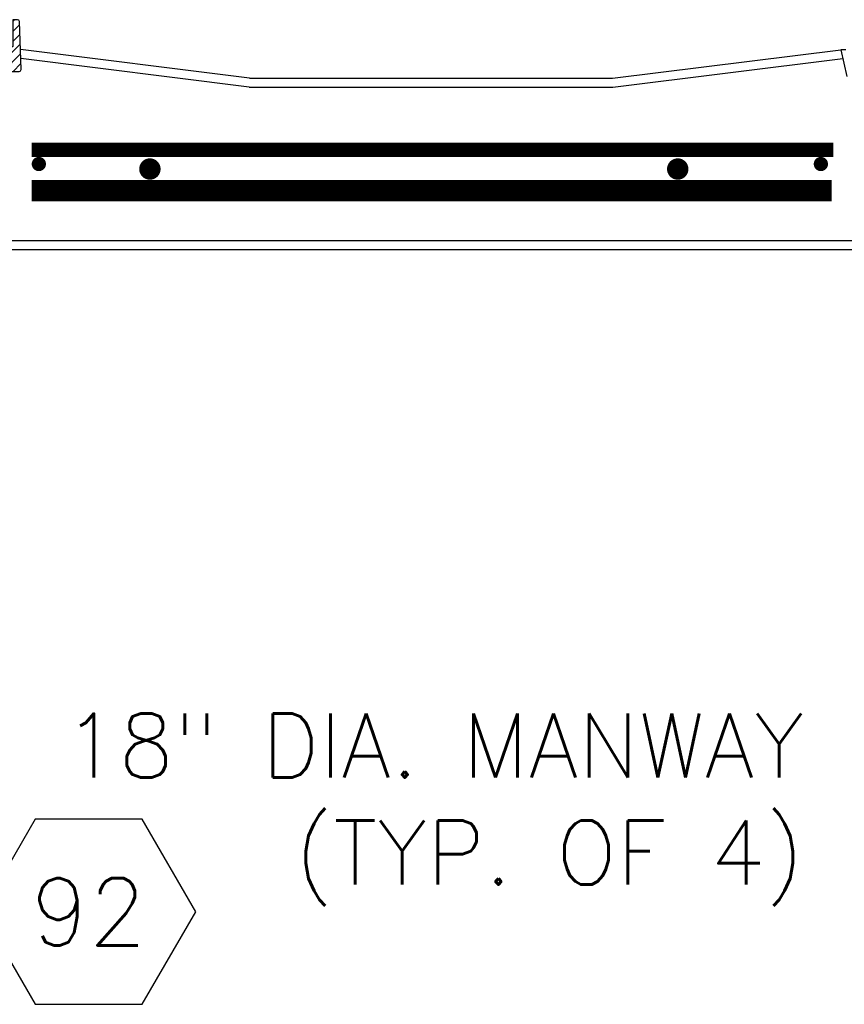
# Model space of a CAD drawing. Extents: x 1529 to 4201, y -422 to 622.
# Tile 175 of 256: x 2043 to 2072, y 469 to 504. Entities that reach past the tile are written whole.
import ezdxf
from ezdxf.enums import TextEntityAlignment as Align

# ---------------------------------------------------------------- set-up
doc = ezdxf.new("R2010")
doc.units = 0
doc.header["$MEASUREMENT"] = 0
doc.linetypes.add('HIDDEN', pattern=[0.375, 0.25, -0.125])
doc.linetypes.add('TANK-SLAB$0$DASHED', pattern=[0.75, 0.5, -0.25])
doc.layers.get('0').update_dxf_attribs({"linetype": 'CONTINUOUS'})
for name, color, linetype in [('REBAR', 4, 'TANK-SLAB$0$DASHED'), ('SPILL-BUCKET', 1, 'CONTINUOUS'), ('TANK-MANHOLE', 2, 'CONTINUOUS'), ('TANK-SLAB', 6, 'CONTINUOUS'), ('TEXT', 3, 'CONTINUOUS')]:
    doc.layers.add(name, color=color, linetype=linetype)
doc.styles.add('SIMPLEX', font='simplex')
doc.styles.add('TANK-SLAB$0$SIMPLEX', font='simplex')

# ---------------------------------------------------------------- blocks, each defined once
blk = doc.blocks.new('TANK-SLAB$0$HEX')
at = {"color": 3}
blk.add_lwpolyline([(-0.0577, 0.1), (-0.1155, 0), (-0.0577, -0.1), (0.0577, -0.1), (0.1155, 0), (0.0577, 0.1)], close=True, dxfattribs=at)
at = {"color": 3, "style": 'TANK-SLAB$0$SIMPLEX'}
blk.add_attdef('D#', text='', height=0.08, dxfattribs=at).set_placement((0, 0), align=Align.MIDDLE)

msp = doc.modelspace()

# ---------------------------------------------------------------- hatches: boundary and pattern name
at = {"layer": 'SPILL-BUCKET'}
h = msp.add_hatch(dxfattribs=at)
h.set_pattern_fill('ANSI31', scale=2, style=0)
h.set_pattern_definition([(45, (8270.40055, -797.75803), (-0.176776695, 0.176776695), [])])
edge = h.paths.add_edge_path()
edge.add_line((2041.34488, 502.58122), (2041.28668, 502.5188))
edge.add_line((2041.28668, 502.5188), (2041.33614, 501.10235))
edge.add_line((2041.33614, 501.10235), (2041.66145, 501.10235))
edge.add_line((2041.66145, 501.10235), (2041.67889, 501.60179))
edge.add_arc((2041.80377, 501.59747), 0.12496, 90.018606, 178.018559, ccw=False)
edge.add_line((2041.80373, 501.72243), (2042.59056, 501.72243))
edge.add_arc((2042.59058, 501.78491), 0.06248, 269.980716, 361.980739)
edge.add_line((2042.65303, 501.78707), (2042.59414, 503.47341))
edge.add_arc((2042.5317, 503.47121), 0.06248, 2.01864, 90.018617)
edge.add_line((2042.53168, 503.53369), (2042.38984, 503.53369))
edge.add_arc((2042.38985, 503.50245), 0.03124, 90.019575, 180.019575)
edge.add_line((2042.35861, 503.50244), (2042.35861, 502.59621))
edge.add_arc((2042.3433, 502.59652), 0.01531, 268.812785, 358.812785, ccw=False)
edge.add_line((2042.34299, 502.58122), (2041.34488, 502.58122))

# ---------------------------------------------------------------- linework, layer by layer
at = {"layer": 'REBAR', "linetype": 'HIDDEN', "const_width": 0.5}
msp.add_lwpolyline([(2043.01855, 498.97139), (2071.12352, 498.97139)], dxfattribs=at)
at = {"layer": 'REBAR'}
for points, const_width in [([(2043.40072, 498.47139, -1), (2043.15072, 498.47139, -1)], 0.25), ([(2070.80818, 498.47139, -1), (2070.55818, 498.47139, -1)], 0.25), ([(2047.35462, 498.29581, -1), (2046.97962, 498.29581, -1)], 0.375), ([(2065.85385, 498.29581, -1), (2065.47885, 498.29581, -1)], 0.375)]:
    msp.add_lwpolyline(points, format="xyb", close=True, dxfattribs=dict(at, const_width=const_width))
at = {"layer": 'REBAR', "const_width": 0.75}
msp.add_lwpolyline([(2043.01855, 497.53689), (2071.06211, 497.53689)], dxfattribs=at)
at = {"layer": 'SPILL-BUCKET', "color": 2, "linetype": 'Continuous'}
msp.add_lwpolyline([(2041.34488, 502.58122), (2041.28668, 502.5188), (2041.33614, 501.10235), (2041.66145, 501.10235), (2041.67889, 501.60179, -0.40402598), (2041.80373, 501.72243), (2042.59056, 501.72243, 0.42447494), (2042.65303, 501.78707), (2042.59414, 503.47341, 0.40402611), (2042.53168, 503.53369), (2042.38984, 503.53369, 0.41421356), (2042.35861, 503.50244), (2042.35861, 502.59621, -0.41421356), (2042.34299, 502.58122), (2041.34488, 502.58122)], format="xyb", dxfattribs=at)
at = {"layer": 'TANK-MANHOLE', "color": 1, "linetype": 'Continuous'}
msp.add_lwpolyline([(2071.56014, 502.47878), (2071.37705, 502.47878), (2071.59481, 501.53977, 0.3489397)], format="xyb", dxfattribs=at)
at = {"layer": 'TANK-SLAB', "color": 2, "linetype": 'Continuous'}
for p, q in [((2050.66294, 501.47879), (2042.62872, 502.48307)), ((2063.37713, 501.47879), (2071.37705, 502.47878)), ((2050.64348, 501.16629), (2042.63977, 502.16675)), ((2063.39659, 501.16629), (2071.44803, 502.17272)), ((2050.66294, 501.47879), (2063.37713, 501.47879)), ((2050.64348, 501.16629), (2063.39659, 501.16629)), ((2041.51544, 495.79129), (2072.14273, 495.79129)), ((2041.51544, 495.47879), (2072.14273, 495.47879))]:
    msp.add_line(p, q, dxfattribs=at)

# ---------------------------------------------------------------- block references
at = {"layer": 'TEXT'}
ref = msp.add_blockref('TANK-SLAB$0$HEX', (2045.02345, 472.24793), dxfattribs=dict(at, xscale=32.48674340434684, yscale=32.48674340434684, zscale=32.48674340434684))
ref.add_attrib('D#', '92', dxfattribs={"layer": '0', "height": 2.3625, "style": 'TANK-SLAB$0$SIMPLEX'}).set_placement((2045.02345, 472.24793), align=Align.MIDDLE)

# ---------------------------------------------------------------- texts
at = {"layer": 'TEXT', "insert": (2070.08419, 479.19849), "char_height": 2.25, "width": 53.8771439, "attachment_point": 3, "style": 'SIMPLEX'}
msp.add_mtext('18" DIA. MANWAY\\P(TYP. OF 4)', dxfattribs=at)

doc.saveas('drawing.dxf')
